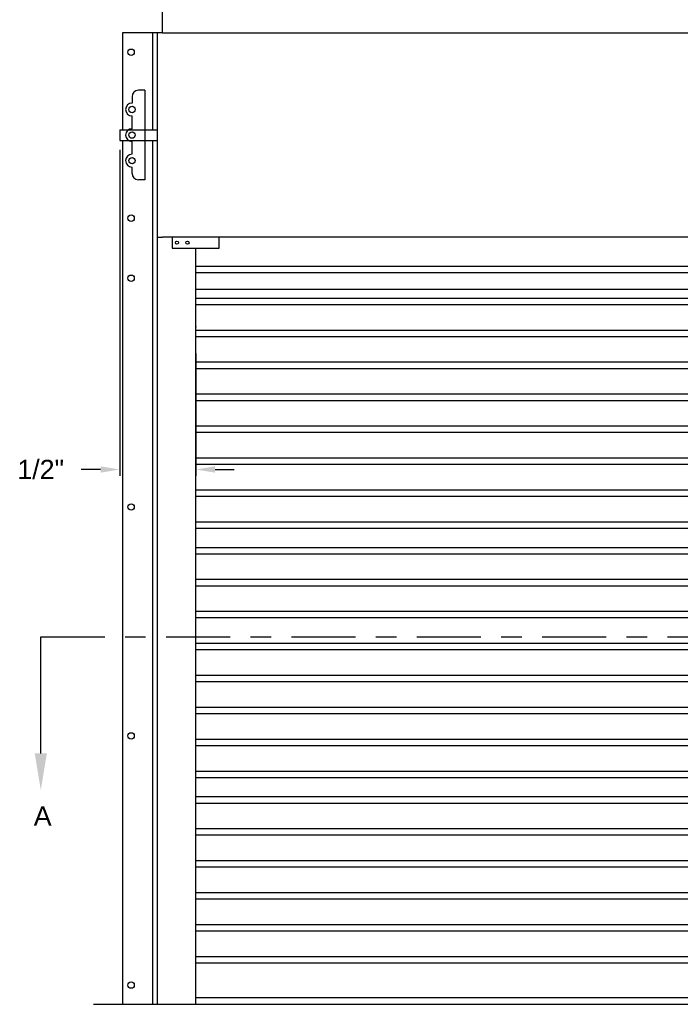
# Model space of a CAD drawing. Header units: inches. Extents: x 169.6 to 213.8, y 195 to 266.5.
# Tile 19 of 49: x 200.8 to 204.1, y 200.5 to 205.3. Entities that reach past the tile are written whole.
import ezdxf
from ezdxf import colors
from ezdxf.entities.mleader import LeaderData, LeaderLine
from ezdxf.math import Vec2, Vec3

# ---------------------------------------------------------------- set-up
doc = ezdxf.new("R2010")
doc.units = ezdxf.units.IN
doc.header["$LTSCALE"] = 0.25
doc.header["$MEASUREMENT"] = 0
doc.linetypes.add('CENTER', pattern=[2, 1.25, -0.25, 0.25, -0.25])
for name, color, linetype in [('ANNOTATIONS', 1, 'Continuous'), ('RHX RH F.O.H.', 7, 'Continuous'), ('SECTION CUTS', 6, 'CENTER')]:
    doc.layers.add(name, color=color, linetype=linetype)
doc.styles.add('ARIAL', font='arial.ttf', dxfattribs={"height": 0.09375})
doc.styles.get("Standard").update_dxf_attribs({"font": 'romans.shx'})
doc.dimstyles.new('STANDARD$0', dxfattribs={"dimtxt": 0.09375, "dimasz": 0.09375, "dimexe": 0.03125, "dimexo": 0.046875, "dimgap": 0.09, "dimtad": 0, "dimtih": 1, "dimtoh": 1, "dimdec": 4, "dimzin": 0, "dimdsep": 46, "dimtxsty": 'ARIAL', "dimcen": 0.09, "dimadec": 0, "dimazin": 0, "dimtfac": 1, "dimtdec": 4, "dimtofl": 0, "dimtmove": 0, "dimatfit": 1, "dimfxl": 1, "dimtolj": 1, "dimtzin": 0, "dimarcsym": 0})

# ---------------------------------------------------------------- blocks, each defined once
blk = doc.blocks.new('*D61')
at = {"layer": 'ANNOTATIONS', "color": 0, "lineweight": -2, "transparency": 16777216}
for p, q in [((201.331, 204.6374), (201.331, 203.0438)), ((201.7037, 203.6415), (201.7037, 203.0438)), ((201.2373, 203.075), (201.1435, 203.075)), ((201.7975, 203.075), (201.8912, 203.075))]:
    blk.add_line(p, q, dxfattribs=at)
at = {"layer": 'ANNOTATIONS', "color": 0, "transparency": 16777216}
for points in [[(201.2373, 203.0907), (201.2373, 203.0594), (201.331, 203.075)], [(201.7975, 203.0907), (201.7975, 203.0594), (201.7037, 203.075)]]:
    blk.add_solid(points, dxfattribs=at)
at = {"layer": 'defpoints', "color": 0, "transparency": 16777216}
for p in [(201.331, 204.6843), (201.7037, 203.6884), (201.331, 203.075)]:
    blk.add_point(p, dxfattribs=at)
at = {"layer": 'ANNOTATIONS', "color": 0, "transparency": 16777216, "insert": (200.8904, 203.075), "char_height": 0.09375, "attachment_point": 5, "style": 'ARIAL'}
blk.add_mtext('\\A1;5 1/2"', dxfattribs=at)

msp = doc.modelspace()

# ---------------------------------------------------------------- linework, layer by layer
at = {"layer": 'RHX RH F.O.H.'}
for p, q in [((201.53967, 205.21024), (201.53967, 205.32157)), ((201.53967, 205.21024), (206.86779, 205.21024)), ((201.33102, 204.73619), (201.51623, 204.73619)), ((201.33102, 204.73619), (201.33102, 204.68429)), ((201.33102, 204.68429), (201.51623, 204.68429)), ((206.86779, 204.21024), (201.53967, 204.21024)), ((201.70373, 204.06946), (206.70373, 204.06946)), ((201.70373, 204.03821), (206.70373, 204.03821)), ((201.70373, 203.91321), (206.70373, 203.91321)), ((201.70373, 203.88196), (206.70373, 203.88196)), ((201.70373, 203.75696), (206.70373, 203.75696)), ((201.70373, 203.72571), (206.70373, 203.72571)), ((201.70373, 203.60071), (206.70373, 203.60071)), ((201.70373, 203.56946), (206.70373, 203.56946)), ((201.70373, 203.44446), (206.70373, 203.44446)), ((201.70373, 203.41321), (206.70373, 203.41321)), ((201.70373, 203.28821), (206.70373, 203.28821)), ((201.70373, 203.25696), (206.70373, 203.25696)), ((201.70373, 203.13196), (206.70373, 203.13196)), ((201.70373, 203.10071), (206.70373, 203.10071)), ((201.70373, 202.97571), (206.70373, 202.97571)), ((201.70373, 202.94446), (206.70373, 202.94446)), ((201.70373, 202.81946), (206.70373, 202.81946)), ((201.70373, 202.78821), (206.70373, 202.78821)), ((201.70373, 202.69446), (206.70373, 202.69446)), ((201.70373, 202.66321), (206.70373, 202.66321)), ((201.70373, 202.53821), (206.70373, 202.53821)), ((201.70373, 202.50696), (206.70373, 202.50696)), ((201.70373, 202.38196), (206.70373, 202.38196)), ((201.70373, 202.35071), (206.70373, 202.35071)), ((201.70373, 202.22571), (206.70373, 202.22571)), ((201.70373, 202.19446), (206.70373, 202.19446)), ((201.70373, 202.06946), (206.70373, 202.06946)), ((201.70373, 202.03821), (206.70373, 202.03821)), ((201.70373, 201.91321), (206.70373, 201.91321)), ((201.70373, 201.88196), (206.70373, 201.88196)), ((201.70373, 201.75696), (206.70373, 201.75696)), ((201.70373, 201.72571), (206.70373, 201.72571)), ((201.70373, 201.60071), (206.70373, 201.60071)), ((201.70373, 201.56946), (206.70373, 201.56946)), ((201.70373, 201.47571), (206.70373, 201.47571)), ((201.70373, 201.44446), (206.70373, 201.44446)), ((201.70373, 201.31946), (206.70373, 201.31946)), ((201.70373, 201.28821), (206.70373, 201.28821)), ((201.70373, 201.16321), (206.70373, 201.16321)), ((201.70373, 201.13196), (206.70373, 201.13196)), ((201.70373, 201.00696), (206.70373, 201.00696)), ((201.70373, 200.97571), (206.70373, 200.97571)), ((201.70373, 200.85071), (206.70373, 200.85071)), ((201.70373, 200.81946), (206.70373, 200.81946)), ((201.70373, 200.69446), (206.70373, 200.69446)), ((201.70373, 200.66321), (206.70373, 200.66321)), ((201.20373, 200.46024), (207.20373, 200.46024)), ((206.70373, 200.49149), (201.70373, 200.49149))]:
    msp.add_line(p, q, dxfattribs=at)
at = {"layer": 'RHX RH F.O.H.', "linetype": 'Continuous'}
for p, q in [((201.53967, 205.21024), (201.34408, 205.21024)), ((201.34408, 205.21024), (201.34408, 204.73619)), ((201.49279, 204.73619), (201.49279, 205.21024)), ((201.51623, 200.46024), (201.51623, 205.21024)), ((201.39123, 204.89774), (201.39123, 204.86649)), ((201.45373, 204.92899), (201.42248, 204.92899)), ((201.45373, 204.92899), (201.45373, 204.49149)), ((201.39123, 204.74149), (201.39123, 204.80399)), ((201.34408, 204.68429), (201.34408, 200.46024)), ((201.39123, 204.61649), (201.39123, 204.67899)), ((201.49279, 200.46024), (201.49279, 204.68429)), ((201.39123, 204.52274), (201.39123, 204.55399)), ((201.45373, 204.49149), (201.42248, 204.49149)), ((201.51623, 204.21024), (201.53967, 204.21024)), ((201.58687, 204.21024), (201.58687, 204.15782)), ((201.81767, 204.15782), (201.81767, 204.21024)), ((201.58687, 204.15782), (201.81767, 204.15782)), ((201.70373, 200.46024), (201.70373, 204.15782)), ((201.70373, 203.95688), (206.70373, 203.95688))]:
    msp.add_line(p, q, dxfattribs=at)
for centre, radius in [((201.38682, 205.11518), 0.01562), ((201.38682, 204.30399), 0.01562), ((201.61092, 204.18403), 0.00781), ((201.6621, 204.18403), 0.00781), ((201.38682, 204.01024), 0.01562), ((201.38682, 202.89149), 0.01562), ((201.38682, 201.77274), 0.01562), ((201.38682, 200.55399), 0.01562)]:
    msp.add_circle(centre, radius, dxfattribs=at)
at = {"layer": 'RHX RH F.O.H.'}
for centre in [(201.39123, 204.83524), (201.39123, 204.71024), (201.39123, 204.58524)]:
    msp.add_circle(centre, 0.01562, dxfattribs=at)
at = {"layer": 'RHX RH F.O.H.', "linetype": 'Continuous'}
for centre, start, end in [((201.42248, 204.89774), 90, 180), ((201.39123, 204.83524), 90, 270), ((201.39123, 204.71024), 90, 270), ((201.39123, 204.58524), 90, 270), ((201.42248, 204.52274), 180, 270)]:
    msp.add_arc(centre, 0.03125, start, end, dxfattribs=at)
at = {"layer": 'RHX RH F.O.H.', "linetype": 'ByBlock'}
msp.add_point((201.70373, 203.77274), dxfattribs=at)
at = {"layer": 'SECTION CUTS'}
msp.add_line((200.94541, 202.25624), (207.46137, 202.25624), dxfattribs=at)

# ---------------------------------------------------------------- texts
at = {"layer": 'SECTION CUTS', "style": 'ARIAL'}
msp.add_text('A', height=0.09375, dxfattribs=at).set_placement((200.91094, 201.33381))

# ---------------------------------------------------------------- dimensions: what is measured, and where the dimension line sits
at = {"layer": 'ANNOTATIONS'}
dim = msp.add_linear_dim(base=(201.33102, 203.07504), p1=(201.70373, 203.68842), p2=(201.33102, 204.68429), angle=180, text='5 1/2"', dimstyle='STANDARD$0', dxfattribs=at)
dim.commit()
dim.dimension.update_dxf_attribs({"geometry": '*D61', "text_midpoint": (200.89042, 203.07504), "dimtype": 160})

# ---------------------------------------------------------------- leaders
at = {"layer": 'SECTION CUTS'}
ml = msp.add_multileader_mtext('Standard', dxfattribs=at)
ml.set_content('', color=256)
ml.set_leader_properties()
ml.build(insert=Vec2(0, 0))
ml.multileader.update_dxf_attribs({"dogleg_length": 0, "arrow_head_size": 0.18})
ctx = ml.context
ctx.base_point, ctx.char_height, ctx.arrow_head_size, ctx.landing_gap_size, ctx.plane_origin = Vec3(200.94541, 202.25624), 0.18, 0.18, 0, Vec3(200.94541, 201.50672)
notes = []
notes.append((ctx, [(0, (1, 1, 0), (200.94541, 202.25624), (1, 0), 0, [(0, [(200.94541, 201.50672)], 0, [])])]))
ctx.mtext.insert, ctx.mtext.flow_direction = Vec3(200.94541, 202.34624), 5
for ctx, leaders in notes:
    for number, flags, end, landing, length, lines in leaders:
        leader = LeaderData()
        leader.index, (leader.has_last_leader_line, leader.has_dogleg_vector, leader.attachment_direction) = number, flags
        leader.last_leader_point, leader.dogleg_vector, leader.dogleg_length = Vec3(end), Vec3(landing), length
        for number, points, colour, breaks in lines:
            line = LeaderLine()
            line.index, line.vertices, line.color, line.breaks = number, Vec3.list(points), colors.encode_raw_color(colour), breaks
            leader.lines.append(line)
        ctx.leaders.append(leader)

doc.saveas('drawing.dxf')
